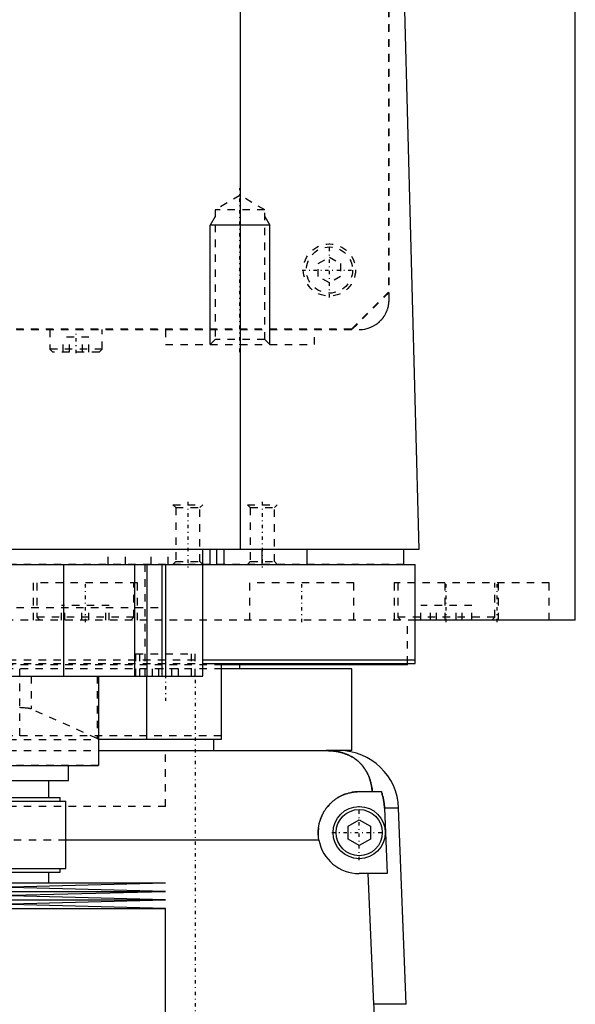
# Model space of a CAD drawing. Extents: x -120 to 120, y -123 to 447.
# Tile 3 of 9: x 25 to 100, y -27 to 106. Entities that reach past the tile are written whole.
import ezdxf

# ---------------------------------------------------------------- set-up
doc = ezdxf.new("R2010")
doc.units = 0
doc.linetypes.add('CENTER', pattern=[1.5, 0.45, -0.5, 0.05, -0.5])
doc.linetypes.add('DASHED', pattern=[2, 1, -1])
for name, color, linetype in [('AM_0', 7, 'CONTINUOUS'), ('AM_10', 7, 'CONTINUOUS'), ('AM_3', 7, 'DASHED'), ('AM_7', 7, 'CENTER')]:
    doc.layers.add(name, color=color, linetype=linetype)

msp = doc.modelspace()

# ---------------------------------------------------------------- linework, layer by layer
at = {"layer": 'AM_0', "color": 7, "linetype": 'CONTINUOUS'}
for p, q in [((100, 25), (100, 363)), ((55.06, 34.5), (55.06, 116.6)), ((76.83, 115.63), (79, 34.5)), ((79, 34.5), (-79, 34.5)), ((50, 17.5), (50, 34.5)), ((51, 32.5), (51, 34.5)), ((51.9, 32.5), (51.9, 34.5)), ((52.9, 32.5), (52.9, 34.5)), ((58, 32.5), (58, 34.5)), ((64, 32.5), (64, 34.5)), ((77, 32.5), (77, 34.5)), ((-78.5, 32.5), (78.5, 32.5)), ((31.31, 32.5), (31.31, 17.5)), ((40.83, 32.5), (40.83, 17.5)), ((42.5, 32.5), (42.5, 17.5)), ((44.5, 32.5), (44.5, 17.5)), ((45, 32.5), (45, 17.5)), ((78.5, 19.2), (78.5, 32.5)), ((100, 25), (78.56, 25)), ((50.02, 19.7), (78.5, 19.7)), ((50.02, 19.2), (78.5, 19.2)), ((52.5, 9), (52.5, 19.2)), ((77.5, 19), (52.56, 19)), ((70, 18.5), (52.56, 18.5)), ((55, 18.5), (55, 19)), ((70, 7.5), (70, 18.5)), ((77.5, 19), (77.5, 19.2)), ((-50, 17.5), (50, 17.5)), ((36, 17.5), (36, 5.5)), ((42.5, 9), (42.5, 17.5)), ((52.5, 9), (36, 9)), ((51.5, 7.5), (51.5, 9)), ((36, 7.5), (68.3, 7.5)), ((70, 7.5), (66.56, 7.5)), ((-36, 5.5), (36, 5.5)), ((32, 3.5), (32, 5.5)), ((-32, 3.5), (32, 3.5)), ((29.35, 1.2), (29.35, 3.5)), ((71, 2), (73.97, 2)), ((9.83, 1.2), (30.85, 1.2)), ((10.3, 0.7), (31.65, 0.7)), ((30.85, 0.7), (30.85, 1.2)), ((31.65, -8.3), (31.65, 0.7)), ((76.29, -0.2), (74.4, -0.2)), ((74.4, -0.2), (74.75, -9)), ((77.28, -26.54), (76.29, -0.2)), ((69.5, -2.63), (71, -1.77)), ((69.5, -4.37), (69.5, -2.63)), ((71, -1.77), (72.5, -2.63)), ((72.5, -2.63), (72.5, -4.37)), ((65.59, -4.5), (31.65, -4.5)), ((71, -5.23), (69.5, -4.37)), ((72.5, -4.37), (71, -5.23)), ((9.83, -8.8), (30.85, -8.8)), ((10.3, -8.3), (31.65, -8.3)), ((29.35, -10.25), (29.35, -8.8)), ((30.85, -8.8), (30.85, -8.3)), ((74.75, -9), (71, -9)), ((72.97, -26.54), (72.2, -9)), ((-45, -10.25), (45, -10.25)), ((22.5, -10.82), (45, -10.25)), ((-45, -11.39), (45, -11.39)), ((45, -11.39), (22.5, -10.82)), ((22.5, -11.96), (45, -11.39)), ((-45, -12.53), (45, -12.53)), ((45, -12.53), (22.5, -11.96)), ((22.5, -13.1), (45, -12.53)), ((45, -13.67), (22.5, -13.1)), ((-45, -13.67), (45, -13.67)), ((45, -30.25), (45, -13.67)), ((77.28, -26.54), (72.97, -26.54))]:
    msp.add_line(p, q, dxfattribs=at)
for points in [[(72.74, 2, 0), (72.74, 2.05, 0), (72.73, 2.14, 0), (72.72, 2.23, 0), (72.72, 2.27, 0), (72.71, 2.32, 0), (72.7, 2.41, 0), (72.69, 2.5, 0), (72.68, 2.59, 0), (72.66, 2.68, 0), (72.65, 2.76, 0), (72.64, 2.81, 0), (72.63, 2.85, 0), (72.61, 2.94, 0), (72.6, 3.03, 0), (72.58, 3.11, 0), (72.56, 3.2, 0), (72.54, 3.28, 0), (72.52, 3.33, 0), (72.51, 3.37, 0), (72.49, 3.45, 0), (72.46, 3.53, 0), (72.45, 3.58, 0), (72.44, 3.62, 0), (72.41, 3.7, 0), (72.39, 3.78, 0), (72.37, 3.82, 0), (72.36, 3.86, 0), (72.33, 3.94, 0), (72.3, 4.01, 0), (72.27, 4.09, 0), (72.23, 4.17, 0), (72.2, 4.24, 0), (72.18, 4.28, 0), (72.17, 4.32, 0), (72.13, 4.39, 0), (72.1, 4.46, 0), (72.06, 4.54, 0), (72.02, 4.61, 0), (71.98, 4.68, 0), (71.96, 4.71, 0), (71.94, 4.75, 0), (71.9, 4.82, 0), (71.86, 4.89, 0), (71.82, 4.95, 0), (71.78, 5.02, 0), (71.73, 5.08, 0), (71.71, 5.12, 0), (71.69, 5.15, 0), (71.64, 5.21, 0), (71.6, 5.28, 0), (71.55, 5.34, 0), (71.5, 5.4, 0), (71.45, 5.46, 0), (71.43, 5.49, 0), (71.4, 5.52, 0), (71.35, 5.58, 0), (71.3, 5.64, 0), (71.25, 5.7, 0), (71.19, 5.75, 0), (71.14, 5.81, 0), (71.11, 5.84, 0), (71.08, 5.87, 0), (71.03, 5.92, 0), (70.97, 5.98, 0), (70.94, 6, 0), (70.91, 6.03, 0), (70.85, 6.08, 0), (70.79, 6.13, 0), (70.76, 6.16, 0), (70.73, 6.18, 0), (70.67, 6.23, 0), (70.6, 6.28, 0), (70.54, 6.33, 0), (70.47, 6.38, 0), (70.41, 6.43, 0), (70.37, 6.45, 0), (70.34, 6.47, 0), (70.27, 6.52, 0), (70.2, 6.56, 0), (70.13, 6.61, 0), (70.06, 6.65, 0), (69.99, 6.69, 0), (69.95, 6.71, 0), (69.91, 6.73, 0), (69.84, 6.77, 0), (69.76, 6.81, 0), (69.69, 6.85, 0), (69.61, 6.88, 0), (69.53, 6.92, 0), (69.5, 6.94, 0), (69.46, 6.95, 0), (69.38, 6.99, 0), (69.3, 7.02, 0), (69.22, 7.05, 0), (69.13, 7.08, 0), (69.05, 7.11, 0), (69.01, 7.13, 0), (68.97, 7.14, 0), (68.89, 7.17, 0), (68.8, 7.19, 0), (68.72, 7.22, 0), (68.63, 7.24, 0), (68.54, 7.27, 0), (68.5, 7.28, 0), (68.46, 7.29, 0), (68.37, 7.31, 0), (68.28, 7.33, 0), (68.23, 7.34, 0), (68.19, 7.35, 0), (68.1, 7.36, 0), (68.01, 7.38, 0), (67.96, 7.39, 0), (67.91, 7.4, 0), (67.82, 7.41, 0), (67.73, 7.42, 0), (67.64, 7.44, 0), (67.55, 7.45, 0), (67.45, 7.46, 0), (67.41, 7.46, 0), (67.36, 7.47, 0), (67.27, 7.47, 0), (67.17, 7.48, 0), (67.08, 7.49, 0), (66.99, 7.49, 0), (66.89, 7.49, 0), (66.85, 7.5, 0), (66.8, 7.5, 0), (66.7, 7.5, 0), (66.61, 7.5, 0), (66.56, 7.5, 0)], [(65.59, -4.5, 0), (65.58, -4.46, 0), (65.57, -4.37, 0), (65.55, -4.28, 0), (65.55, -4.23, 0), (65.54, -4.19, 0), (65.53, -4.1, 0), (65.52, -4.01, 0), (65.52, -3.92, 0), (65.51, -3.83, 0), (65.51, -3.74, 0), (65.5, -3.7, 0), (65.5, -3.65, 0), (65.5, -3.57, 0), (65.5, -3.48, 0), (65.5, -3.39, 0), (65.5, -3.31, 0), (65.51, -3.22, 0), (65.51, -3.18, 0), (65.51, -3.13, 0), (65.52, -3.04, 0), (65.53, -2.96, 0), (65.53, -2.91, 0), (65.54, -2.87, 0), (65.55, -2.78, 0), (65.56, -2.69, 0), (65.57, -2.65, 0), (65.57, -2.6, 0), (65.59, -2.52, 0), (65.61, -2.43, 0), (65.62, -2.34, 0), (65.64, -2.25, 0), (65.66, -2.17, 0), (65.68, -2.12, 0), (65.69, -2.08, 0), (65.71, -1.99, 0), (65.74, -1.91, 0), (65.76, -1.82, 0), (65.79, -1.74, 0), (65.82, -1.65, 0), (65.84, -1.61, 0), (65.85, -1.57, 0), (65.88, -1.48, 0), (65.92, -1.4, 0), (65.95, -1.32, 0), (65.99, -1.23, 0), (66.03, -1.15, 0), (66.05, -1.11, 0), (66.06, -1.07, 0), (66.11, -0.99, 0), (66.15, -0.91, 0), (66.19, -0.83, 0), (66.23, -0.76, 0), (66.28, -0.68, 0), (66.3, -0.64, 0), (66.32, -0.6, 0), (66.37, -0.53, 0), (66.42, -0.45, 0), (66.47, -0.38, 0), (66.52, -0.31, 0), (66.57, -0.24, 0), (66.6, -0.2, 0), (66.62, -0.17, 0), (66.68, -0.1, 0), (66.73, -0.03, 0), (66.76, 0, 0), (66.79, 0.04, 0), (66.84, 0.1, 0), (66.9, 0.17, 0), (66.93, 0.2, 0), (66.96, 0.23, 0), (67.02, 0.29, 0), (67.08, 0.35, 0), (67.14, 0.41, 0), (67.2, 0.47, 0), (67.26, 0.53, 0), (67.29, 0.56, 0), (67.32, 0.59, 0), (67.39, 0.65, 0), (67.45, 0.7, 0), (67.52, 0.76, 0), (67.59, 0.81, 0), (67.66, 0.87, 0), (67.69, 0.89, 0), (67.73, 0.92, 0), (67.8, 0.97, 0), (67.87, 1.02, 0), (67.95, 1.07, 0), (68.02, 1.12, 0), (68.1, 1.17, 0), (68.14, 1.2, 0), (68.17, 1.22, 0), (68.25, 1.26, 0), (68.33, 1.31, 0), (68.41, 1.35, 0), (68.49, 1.39, 0), (68.57, 1.44, 0), (68.61, 1.46, 0), (68.66, 1.48, 0), (68.74, 1.51, 0), (68.82, 1.55, 0), (68.91, 1.59, 0), (68.99, 1.62, 0), (69.08, 1.65, 0), (69.12, 1.67, 0), (69.17, 1.69, 0), (69.25, 1.72, 0), (69.34, 1.74, 0), (69.38, 1.76, 0), (69.43, 1.77, 0), (69.52, 1.8, 0), (69.61, 1.82, 0), (69.65, 1.83, 0), (69.7, 1.84, 0), (69.79, 1.86, 0), (69.88, 1.88, 0), (69.97, 1.9, 0), (70.06, 1.92, 0), (70.15, 1.93, 0), (70.19, 1.94, 0), (70.24, 1.95, 0), (70.33, 1.96, 0), (70.42, 1.97, 0), (70.51, 1.98, 0), (70.6, 1.99, 0), (70.69, 1.99, 0), (70.73, 1.99, 0), (70.78, 2, 0), (70.87, 2, 0), (70.96, 2, 0), (71, 2, 0)], [(73.97, 2, 0), (73.99, 1.94, 0), (74.03, 1.83, 0), (74.07, 1.71, 0), (74.09, 1.65, 0), (74.1, 1.59, 0), (74.14, 1.47, 0), (74.17, 1.34, 0), (74.2, 1.22, 0), (74.23, 1.1, 0), (74.26, 0.97, 0), (74.27, 0.91, 0), (74.28, 0.85, 0), (74.3, 0.72, 0), (74.32, 0.6, 0), (74.34, 0.47, 0), (74.35, 0.35, 0), (74.37, 0.23, 0), (74.37, 0.16, 0), (74.38, 0.1, 0), (74.39, -0.02, 0), (74.39, -0.14, 0), (74.4, -0.2, 0)], [(72.1, -38.4, 0), (72.17, -38.06, 0), (72.29, -37.39, 0), (72.4, -36.71, 0), (72.45, -36.38, 0), (72.5, -36.04, 0), (72.59, -35.36, 0), (72.68, -34.69, 0), (72.75, -34.02, 0), (72.82, -33.35, 0), (72.87, -32.69, 0), (72.9, -32.36, 0), (72.92, -32.03, 0), (72.96, -31.37, 0), (72.98, -30.72, 0), (73, -30.07, 0), (73.02, -29.43, 0), (73.02, -28.79, 0), (73.02, -28.47, 0), (73.02, -28.16, 0), (73.01, -27.51, 0), (72.99, -26.87, 0), (72.97, -26.54, 0)]]:
    msp.add_polyline3d(points, dxfattribs=at)
for radius in [3.5, 3.1]:
    msp.add_circle((71, -3.5), radius, dxfattribs=at)
for centre, radius, start, end in [((68.3, -0.5), 8, 2.139, 90), ((71, -3.5), 5.5, 190.4757, 270)]:
    msp.add_arc(centre, radius, start, end, dxfattribs=at)
at = {"layer": 'AM_10', "color": 7, "linetype": 'CONTINUOUS'}
for p, q in [((51.68, 79.17), (51, 78)), ((59, 78), (51, 78)), ((51, 62), (51, 78)), ((58.32, 79.17), (59, 78)), ((59, 62), (59, 78))]:
    msp.add_line(p, q, dxfattribs=at)
at = {"layer": 'AM_3', "color": 6, "linetype": 'DASHED'}
for p, q in [((75, 68), (75, 380)), ((74.95, 374.95), (74.95, 69.05)), ((55, 82), (51.68, 80.08)), ((58.32, 80.08), (55, 82)), ((51.68, 80.08), (51.68, 62.68)), ((58.32, 80.08), (51.68, 80.08)), ((58.32, 62.68), (58.32, 80.08)), ((65.5, 72.87), (67, 73.73)), ((65.5, 71.13), (65.5, 72.87)), ((67, 73.73), (68.5, 72.87)), ((68.5, 72.87), (68.5, 71.13)), ((67, 70.27), (65.5, 71.13)), ((68.5, 71.13), (67, 70.27)), ((74.95, 69.05), (69.95, 64.05)), ((75, 69), (70, 64)), ((-71, 64), (71, 64)), ((69.95, 64.05), (-69.95, 64.05)), ((29.5, 64), (29.5, 61.4)), ((36.5, 61.4), (36.5, 64)), ((45, 64), (45, 62)), ((65, 62), (65, 64)), ((31.27, 61), (31.27, 63)), ((34.73, 63), (31.27, 63)), ((32.13, 61), (32.13, 63)), ((33.87, 61), (33.87, 63)), ((34.73, 61), (34.73, 63)), ((51.68, 62.68), (51, 62)), ((58.32, 62.68), (51.68, 62.68)), ((59, 62), (58.32, 62.68)), ((29.5, 61.4), (29.9, 61)), ((36.5, 61.4), (29.5, 61.4)), ((36.1, 61), (29.9, 61)), ((36.1, 61), (36.5, 61.4)), ((45, 62), (65, 62)), ((46, 40.5), (46.38, 40.12)), ((46, 40.5), (50, 40.5)), ((46.38, 40.12), (46.38, 32.88)), ((46.38, 40.12), (49.62, 40.12)), ((49.62, 40.12), (50, 40.5)), ((49.62, 32.88), (49.62, 40.12)), ((56, 40.5), (56.38, 40.12)), ((56, 40.5), (60, 40.5)), ((56.38, 40.12), (56.38, 32.88)), ((56.38, 40.12), (59.62, 40.12)), ((59.62, 40.12), (60, 40.5)), ((59.62, 32.88), (59.62, 40.12)), ((37.31, 32.5), (37.31, 34.5)), ((39.62, 32.5), (39.62, 34.5)), ((43.08, 32.5), (43.08, 34.5)), ((45.38, 32.5), (45.38, 34.5)), ((77, 32.5), (-50, 32.5)), ((42.23, 32.5), (42.23, 17.5)), ((46.38, 32.88), (46, 32.5)), ((46.38, 32.88), (49.62, 32.88)), ((50, 32.5), (49.62, 32.88)), ((56.38, 32.88), (56, 32.5)), ((56.38, 32.88), (59.62, 32.88)), ((60, 32.5), (59.62, 32.88)), ((27.25, 30), (27.25, 25)), ((41.25, 30), (27.25, 30)), ((27.75, 30), (27.75, 25.4)), ((40.75, 25.4), (40.75, 30)), ((41.25, 25), (41.25, 30)), ((56.29, 30), (56.29, 25)), ((70.29, 30), (56.29, 30)), ((70.29, 25), (70.29, 30)), ((75.69, 30), (75.69, 25)), ((96.5, 30), (75.69, 30)), ((76.19, 30), (76.19, 25.4)), ((82.5, 30), (82.5, 25)), ((89.19, 25.4), (89.19, 30)), ((89.69, 25), (89.69, 30)), ((96.5, 25), (96.5, 30)), ((-45, 26.7), (45, 26.7)), ((37.45, 27), (31.05, 27)), ((31.05, 25), (31.05, 27)), ((31.5, 25), (31.5, 27)), ((33.8, 25), (33.8, 27)), ((34.7, 25), (34.7, 27)), ((37, 25), (37, 27)), ((37.45, 25), (37.45, 27)), ((86.12, 27), (79.25, 27)), ((79.25, 25), (79.25, 27)), ((80.58, 25), (80.58, 27)), ((81.36, 25), (81.36, 27)), ((84.01, 25), (84.01, 27)), ((84.8, 25), (84.8, 27)), ((86.12, 25), (86.12, 27)), ((27.75, 25.4), (28.15, 25)), ((40.75, 25.4), (27.75, 25.4)), ((40.35, 25), (40.75, 25.4)), ((76.19, 25.4), (76.59, 25)), ((89.19, 25.4), (76.19, 25.4)), ((88.79, 25), (89.19, 25.4)), ((78.56, 25), (-78.56, 25)), ((77.5, 19.2), (77.5, 25)), ((41, 20.5), (41, 17.5)), ((41, 20.5), (49, 20.5)), ((41.5, 20.5), (41.5, 17.5)), ((48.5, 17.5), (48.5, 20.5)), ((49, 17.5), (49, 20.5)), ((52.56, 19), (-52.56, 19)), ((-50.02, 19.7), (50.02, 19.7)), ((-50.02, 19.2), (50.02, 19.2)), ((52.56, 18.5), (0.87, 18.5)), ((25.44, 9.5), (25.44, 19.5)), ((46.73, 18.5), (43.27, 18.5)), ((43.27, 17.5), (43.27, 18.5)), ((44.13, 17.5), (44.13, 18.5)), ((45.87, 17.5), (45.87, 18.5)), ((46.73, 17.5), (46.73, 18.5)), ((26.96, 17.5), (26.96, 13.1)), ((35.82, 17.5), (35.82, 9.14)), ((35.82, 9.14), (26.96, 13.1)), ((52.5, 9.5), (-52.5, 9.5)), ((-36, 9), (36, 9)), ((-36, 7.5), (36, 7.5)), ((45, 0), (45, 7.5)), ((45, 0), (45, 7.5)), ((36, 5.52), (-36, 5.52)), ((45, 0), (-45, 0)), ((31.65, -4.5), (-31.65, -4.5))]:
    msp.add_line(p, q, dxfattribs=at)
for points in [[(71, 64, 0), (71.15, 64, 0), (71.45, 64.02, 0), (71.75, 64.07, 0), (71.9, 64.1, 0), (72.05, 64.14, 0), (72.35, 64.24, 0), (72.65, 64.36, 0), (72.94, 64.5, 0), (73.21, 64.67, 0), (73.48, 64.86, 0), (73.61, 64.97, 0), (73.63, 64.99, 0), (73.67, 65.02, 0), (73.71, 65.06, 0), (73.73, 65.08, 0), (73.75, 65.1, 0), (73.79, 65.14, 0), (73.83, 65.17, 0), (73.87, 65.21, 0), (73.91, 65.25, 0), (73.95, 65.3, 0), (73.97, 65.32, 0), (73.99, 65.34, 0), (74.02, 65.38, 0), (74.06, 65.42, 0), (74.1, 65.47, 0), (74.13, 65.51, 0), (74.17, 65.56, 0), (74.19, 65.58, 0), (74.2, 65.6, 0), (74.24, 65.65, 0), (74.27, 65.7, 0), (74.31, 65.75, 0), (74.34, 65.8, 0), (74.38, 65.86, 0), (74.39, 65.88, 0), (74.41, 65.91, 0), (74.44, 65.96, 0), (74.47, 66.02, 0), (74.51, 66.07, 0), (74.54, 66.13, 0), (74.57, 66.19, 0), (74.58, 66.22, 0), (74.59, 66.25, 0), (74.62, 66.31, 0), (74.65, 66.37, 0), (74.68, 66.43, 0), (74.7, 66.49, 0), (74.73, 66.55, 0), (74.74, 66.58, 0), (74.75, 66.61, 0), (74.77, 66.68, 0), (74.8, 66.74, 0), (74.81, 66.77, 0), (74.82, 66.81, 0), (74.84, 66.87, 0), (74.86, 66.94, 0), (74.87, 66.97, 0), (74.87, 67, 0), (74.89, 67.07, 0), (74.91, 67.14, 0), (74.92, 67.21, 0), (74.93, 67.27, 0), (74.95, 67.34, 0), (74.95, 67.38, 0), (74.96, 67.41, 0), (74.97, 67.48, 0), (74.97, 67.55, 0), (74.98, 67.62, 0), (74.99, 67.69, 0), (74.99, 67.76, 0), (74.99, 67.79, 0), (75, 67.83, 0), (75, 67.9, 0), (75, 67.97, 0), (75, 68, 0)], [(26.96, 13.1, 0), (26.94, 13.1, 0), (26.91, 13.11, 0), (26.87, 13.12, 0), (26.85, 13.13, 0), (26.82, 13.14, 0), (26.77, 13.15, 0), (26.71, 13.16, 0), (26.64, 13.17, 0), (26.57, 13.18, 0), (26.49, 13.19, 0), (26.44, 13.19, 0), (26.4, 13.2, 0), (26.3, 13.21, 0), (26.2, 13.22, 0), (26.1, 13.23, 0), (25.99, 13.24, 0), (25.87, 13.25, 0), (25.81, 13.25, 0), (25.74, 13.25, 0), (25.61, 13.26, 0), (25.48, 13.27, 0), (25.41, 13.27, 0)], [(36, 8.99, 0), (36, 9.01, 0), (35.96, 9.06, 0), (35.88, 9.12, 0), (35.82, 9.14, 0)], [(66.56, 7.5, 0), (66.61, 7.5, 0), (66.7, 7.5, 0), (66.8, 7.5, 0), (66.84, 7.5, 0), (66.89, 7.49, 0), (66.98, 7.49, 0), (67.08, 7.49, 0), (67.17, 7.48, 0), (67.26, 7.47, 0), (67.35, 7.47, 0), (67.4, 7.46, 0), (67.45, 7.46, 0), (67.54, 7.45, 0), (67.63, 7.44, 0), (67.72, 7.42, 0), (67.82, 7.41, 0), (67.91, 7.4, 0), (67.95, 7.39, 0), (68, 7.38, 0), (68.09, 7.37, 0), (68.18, 7.35, 0), (68.23, 7.34, 0), (68.27, 7.33, 0), (68.36, 7.31, 0), (68.45, 7.29, 0), (68.49, 7.28, 0), (68.53, 7.27, 0), (68.62, 7.24, 0), (68.71, 7.22, 0), (68.79, 7.2, 0), (68.88, 7.17, 0), (68.96, 7.14, 0), (69, 7.13, 0), (69.04, 7.11, 0), (69.13, 7.08, 0), (69.21, 7.05, 0), (69.29, 7.02, 0), (69.37, 6.99, 0), (69.45, 6.96, 0), (69.49, 6.94, 0), (69.53, 6.92, 0), (69.6, 6.89, 0), (69.68, 6.85, 0), (69.76, 6.81, 0), (69.83, 6.77, 0), (69.91, 6.74, 0), (69.94, 6.72, 0), (69.98, 6.69, 0), (70.05, 6.65, 0), (70.12, 6.61, 0), (70.19, 6.57, 0), (70.26, 6.52, 0), (70.33, 6.48, 0), (70.37, 6.46, 0), (70.4, 6.43, 0), (70.47, 6.39, 0), (70.53, 6.34, 0), (70.6, 6.29, 0), (70.66, 6.24, 0), (70.72, 6.19, 0), (70.75, 6.17, 0), (70.78, 6.14, 0), (70.84, 6.09, 0), (70.9, 6.04, 0), (70.93, 6.01, 0), (70.96, 5.98, 0), (71.02, 5.93, 0), (71.08, 5.87, 0), (71.1, 5.85, 0), (71.13, 5.82, 0), (71.19, 5.76, 0), (71.24, 5.71, 0), (71.29, 5.65, 0), (71.34, 5.59, 0), (71.4, 5.53, 0), (71.42, 5.5, 0), (71.45, 5.47, 0), (71.5, 5.41, 0), (71.54, 5.35, 0), (71.59, 5.28, 0), (71.64, 5.22, 0), (71.68, 5.16, 0), (71.71, 5.12, 0), (71.73, 5.09, 0), (71.77, 5.02, 0), (71.82, 4.96, 0), (71.86, 4.89, 0), (71.9, 4.82, 0), (71.94, 4.75, 0), (71.96, 4.72, 0), (71.98, 4.68, 0), (72.02, 4.61, 0), (72.06, 4.54, 0), (72.1, 4.46, 0), (72.13, 4.39, 0), (72.17, 4.32, 0), (72.18, 4.28, 0), (72.2, 4.24, 0), (72.24, 4.16, 0), (72.27, 4.09, 0), (72.3, 4.01, 0), (72.33, 3.93, 0), (72.36, 3.85, 0), (72.37, 3.81, 0), (72.39, 3.77, 0), (72.42, 3.69, 0), (72.44, 3.61, 0), (72.46, 3.57, 0), (72.47, 3.52, 0), (72.49, 3.44, 0), (72.52, 3.36, 0), (72.53, 3.32, 0), (72.54, 3.27, 0), (72.56, 3.19, 0), (72.58, 3.1, 0), (72.6, 3.02, 0), (72.62, 2.93, 0), (72.63, 2.84, 0), (72.64, 2.8, 0), (72.65, 2.76, 0), (72.66, 2.67, 0), (72.68, 2.58, 0), (72.72, 2.27, 0), (72.74, 2, 0)], [(74.4, -0.2, 0), (74.39, -0.14, 0), (74.39, -0.02, 0), (74.38, 0.1, 0), (74.37, 0.16, 0), (74.37, 0.23, 0), (74.35, 0.35, 0), (74.34, 0.47, 0), (74.32, 0.6, 0), (74.3, 0.72, 0), (74.28, 0.85, 0), (74.27, 0.91, 0), (74.26, 0.97, 0), (74.23, 1.1, 0), (74.2, 1.22, 0), (74.17, 1.34, 0), (74.14, 1.47, 0), (74.1, 1.59, 0), (74.09, 1.65, 0), (74.07, 1.71, 0), (74.03, 1.83, 0), (73.99, 1.94, 0), (73.97, 2, 0)]]:
    msp.add_polyline3d(points, dxfattribs=at)
for radius in [3.5, 3.1]:
    msp.add_circle((67, 72), radius, dxfattribs=at)
msp.add_arc((71, -3.5), 5.5, 90, 190.4757, dxfattribs=at)
at = {"layer": 'AM_7', "color": 4, "linetype": 'CENTER'}
for p, q in [((55, 61), (55, 83)), ((67, 68.33), (67, 75.67)), ((63.33, 72), (70.68, 72)), ((33, 60.85), (33, 64.15)), ((48, 40.9), (48, 32.1)), ((58, 40.9), (58, 32.1)), ((34.25, 24.75), (34.25, 30.25)), ((63.29, 24.75), (63.29, 30.25)), ((82.69, 24.75), (82.69, 30.25)), ((89.5, 24.75), (89.5, 30.25)), ((45, 20.8), (45, 14.2)), ((49, 17), (49, -82)), ((71, -7.18), (71, 0.18)), ((67.33, -3.5), (74.68, -3.5))]:
    msp.add_line(p, q, dxfattribs=at)

doc.saveas('drawing.dxf')
